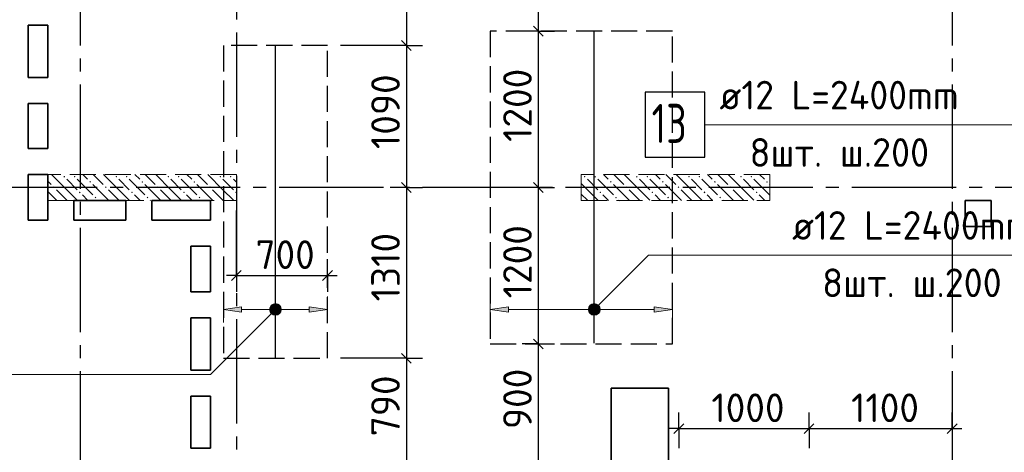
# Model space of a CAD drawing. Header units: millimetres. Extents: x 40580 to 1930067, y -240640 to 81020.
# Tile 222 of 256: x 722857 to 730423, y -213253 to -209934. Entities that reach past the tile are written whole.
import ezdxf

# ---------------------------------------------------------------- set-up
doc = ezdxf.new("R2010")
doc.units = ezdxf.units.MM
for name, pattern in [('______2', [270, 200, -70]), ('______5', [1100, 800, -100, 100, -100]), ('CENTER', [2, 1.25, -0.25, 0.25, -0.25])]:
    doc.linetypes.add(name, pattern=pattern)
for name, color, linetype, lineweight in [('Standard', 7, 'Continuous', 25), ('ДОП Верх по Х', 7, 'Continuous', 25), ('ЖБ Перекрытие верхний уровень', 7, 'Continuous', 35), ('ОСИ', 7, 'CENTER', 15), ('Позиционная метка номер позиции', 7, 'Continuous', 13), ('Примечания', 7, 'Continuous', 13)]:
    doc.layers.add(name, color=color, linetype=linetype, lineweight=lineweight)
doc.layers.add('ЖБ Пилон', color=7, linetype='______2', lineweight=13, true_color=0xa0a0a0)
doc.styles.add('ISOCPEUR', font='isocpeur.ttf')

msp = doc.modelspace()

# ---------------------------------------------------------------- hatches: boundary and pattern name
at = {"layer": 'ДОП Верх по Х', "linetype": 'Continuous', "lineweight": 13, "transparency": 33554687}
for points in [[(724562.3, -212176.7), (724422.3, -212156.7), (724562.3, -212136.7)], [(726612.3, -212176.7), (726472.3, -212156.7), (726612.3, -212136.7)]]:
    msp.add_hatch(color=7, dxfattribs=at).paths.add_polyline_path(points, flags=16)
for points in [[(724790.1, -212175.5), (724790.1, -212138), (724784.8, -212156.7)], [(724790.1, -212138), (724803.6, -212189), (724803.6, -212124.5)], [(724790.1, -212138), (724790.1, -212175.5), (724803.6, -212189)], [(724803.6, -212124.5), (724822.3, -212194.2), (724822.3, -212119.2)], [(724803.6, -212124.5), (724803.6, -212189), (724822.3, -212194.2)], [(724822.3, -212119.2), (724822.3, -212194.2), (724841.1, -212189)], [(724822.3, -212119.2), (724841.1, -212189), (724841.1, -212124.5)], [(724841.1, -212124.5), (724841.1, -212189), (724854.6, -212175.5)], [(724841.1, -212124.5), (724854.6, -212175.5), (724854.6, -212138)], [(724854.6, -212138), (724854.6, -212175.5), (724859.8, -212156.7)], [(725082.3, -212176.7), (725222.3, -212156.7), (725082.3, -212136.7)], [(727240.1, -212175.5), (727240.1, -212138), (727234.8, -212156.7)], [(727240.1, -212138), (727253.5, -212189), (727253.5, -212124.5)], [(727240.1, -212138), (727240.1, -212175.5), (727253.5, -212189)], [(727253.5, -212124.5), (727272.3, -212194.2), (727272.3, -212119.2)], [(727253.5, -212124.5), (727253.5, -212189), (727272.3, -212194.2)], [(727272.3, -212119.2), (727272.3, -212194.2), (727291, -212189)], [(727272.3, -212119.2), (727291, -212189), (727291, -212124.5)], [(727291, -212124.5), (727291, -212189), (727304.5, -212175.5)], [(727291, -212124.5), (727304.5, -212175.5), (727304.5, -212138)], [(727304.5, -212138), (727304.5, -212175.5), (727309.8, -212156.7)], [(727732.3, -212176.7), (727872.3, -212156.7), (727732.3, -212136.7)]]:
    msp.add_hatch(color=7, dxfattribs=at).paths.add_polyline_path(points)
at = {"layer": 'ЖБ Пилон', "linetype": 'Continuous', "lineweight": -3, "transparency": 33554687}
for points in [[(723192.8, -211138.2), (723199.3, -211131.7), (723205.8, -211138.2), (723199.3, -211144.7)], [(723272.8, -211138.2), (723279.3, -211131.7), (723285.8, -211138.2), (723279.3, -211144.7)], [(723592.8, -211138.2), (723599.3, -211131.7), (723605.8, -211138.2), (723599.3, -211144.7)], [(723672.8, -211138.2), (723679.3, -211131.7), (723685.8, -211138.2), (723679.3, -211144.7)], [(723992.8, -211138.2), (723999.3, -211131.7), (724005.8, -211138.2), (723999.3, -211144.7)], [(724072.8, -211138.2), (724079.3, -211131.7), (724085.8, -211138.2), (724079.3, -211144.7)], [(724392.8, -211138.2), (724399.3, -211131.7), (724405.8, -211138.2), (724399.3, -211144.7)], [(724472.8, -211138.2), (724479.3, -211131.7), (724485.8, -211138.2), (724479.3, -211144.7)], [(727192.8, -211138.2), (727199.3, -211131.7), (727205.8, -211138.2), (727199.3, -211144.7)], [(727272.8, -211138.2), (727279.3, -211131.7), (727285.8, -211138.2), (727279.3, -211144.7)], [(727592.8, -211138.2), (727599.3, -211131.7), (727605.8, -211138.2), (727599.3, -211144.7)], [(727672.8, -211138.2), (727679.3, -211131.7), (727685.8, -211138.2), (727679.3, -211144.7)], [(727992.8, -211138.2), (727999.3, -211131.7), (728005.8, -211138.2), (727999.3, -211144.7)], [(728072.8, -211138.2), (728079.3, -211131.7), (728085.8, -211138.2), (728079.3, -211144.7)], [(728392.8, -211138.2), (728399.3, -211131.7), (728405.8, -211138.2), (728399.3, -211144.7)], [(728472.8, -211138.2), (728479.3, -211131.7), (728485.8, -211138.2), (728479.3, -211144.7)], [(723112.8, -211218.2), (723119.3, -211211.7), (723125.8, -211218.2), (723119.3, -211224.7)], [(723392.8, -211178.2), (723399.3, -211171.7), (723405.8, -211178.2), (723399.3, -211184.7)], [(723512.8, -211218.2), (723519.3, -211211.7), (723525.8, -211218.2), (723519.3, -211224.7)], [(723792.8, -211178.2), (723799.3, -211171.7), (723805.8, -211178.2), (723799.3, -211184.7)], [(723912.8, -211218.2), (723919.3, -211211.7), (723925.8, -211218.2), (723919.3, -211224.7)], [(724192.8, -211178.2), (724199.3, -211171.7), (724205.8, -211178.2), (724199.3, -211184.7)], [(724312.8, -211218.2), (724319.3, -211211.7), (724325.8, -211218.2), (724319.3, -211224.7)], [(727392.8, -211178.2), (727399.3, -211171.7), (727405.8, -211178.2), (727399.3, -211184.7)], [(727512.8, -211218.2), (727519.3, -211211.7), (727525.8, -211218.2), (727519.3, -211224.7)], [(727792.8, -211178.2), (727799.3, -211171.7), (727805.8, -211178.2), (727799.3, -211184.7)], [(727912.8, -211218.2), (727919.3, -211211.7), (727925.8, -211218.2), (727919.3, -211224.7)], [(728192.8, -211178.2), (728199.3, -211171.7), (728205.8, -211178.2), (728199.3, -211184.7)], [(728312.8, -211218.2), (728319.3, -211211.7), (728325.8, -211218.2), (728319.3, -211224.7)], [(728592.8, -211178.2), (728599.3, -211171.7), (728605.8, -211178.2), (728599.3, -211184.7)], [(723312.8, -211258.2), (723319.3, -211251.7), (723325.8, -211258.2), (723319.3, -211264.7)], [(723432.8, -211298.2), (723439.3, -211291.7), (723445.8, -211298.2), (723439.3, -211304.7)], [(723712.8, -211258.2), (723719.3, -211251.7), (723725.8, -211258.2), (723719.3, -211264.7)], [(723832.8, -211298.2), (723839.3, -211291.7), (723845.8, -211298.2), (723839.3, -211304.7)], [(724112.8, -211258.2), (724119.3, -211251.7), (724125.8, -211258.2), (724119.3, -211264.7)], [(724232.8, -211298.2), (724239.3, -211291.7), (724245.8, -211298.2), (724239.3, -211304.7)], [(724512.8, -211258.2), (724519.3, -211251.7), (724522.3, -211254.7), (724522.3, -211261.6), (724519.3, -211264.7)], [(727312.8, -211258.2), (727319.3, -211251.7), (727325.8, -211258.2), (727319.3, -211264.7)], [(727432.8, -211298.2), (727439.3, -211291.7), (727445.8, -211298.2), (727439.3, -211304.7)], [(727712.8, -211258.2), (727719.3, -211251.7), (727725.8, -211258.2), (727719.3, -211264.7)], [(727832.8, -211298.2), (727839.3, -211291.7), (727845.8, -211298.2), (727839.3, -211304.7)], [(728112.8, -211258.2), (728119.3, -211251.7), (728125.8, -211258.2), (728119.3, -211264.7)], [(728232.8, -211298.2), (728239.3, -211291.7), (728245.8, -211298.2), (728239.3, -211304.7)], [(728512.8, -211258.2), (728519.3, -211251.7), (728525.8, -211258.2), (728519.3, -211264.7)]]:
    msp.add_hatch(color=7, dxfattribs=at).paths.add_polyline_path(points, flags=16)
at = {"layer": 'Позиционная метка номер позиции', "linetype": 'Continuous', "lineweight": 13, "transparency": 33554687}
for points in [[(724854.1, -212188.5), (724790.5, -212124.9), (724779, -212145.3)], [(724865.6, -212168.2), (724810.8, -212113.5), (724790.5, -212124.9)], [(724865.6, -212168.2), (724790.5, -212124.9), (724854.1, -212188.5)], [(724865.6, -212145.3), (724833.8, -212113.5), (724810.8, -212113.5)], [(724865.6, -212145.3), (724810.8, -212113.5), (724865.6, -212168.2)], [(724833.8, -212113.5), (724865.6, -212145.3), (724854.1, -212124.9)], [(727229, -212145.3), (727304.1, -212188.5), (727240.5, -212124.9)], [(727240.5, -212124.9), (727315.6, -212168.2), (727260.8, -212113.5)], [(727240.5, -212124.9), (727304.1, -212188.5), (727315.6, -212168.2)], [(727260.8, -212113.5), (727315.6, -212168.2), (727315.6, -212145.3)], [(727260.8, -212113.5), (727315.6, -212145.3), (727283.8, -212113.5)], [(727283.8, -212113.5), (727315.6, -212145.3), (727304.1, -212124.9)], [(724854.1, -212188.5), (724779, -212145.3), (724833.8, -212200)], [(724833.8, -212200), (724779, -212145.3), (724779, -212168.2)], [(724833.8, -212200), (724779, -212168.2), (724810.8, -212200)], [(724810.8, -212200), (724779, -212168.2), (724790.5, -212188.5)], [(727229, -212168.2), (727283.8, -212200), (727229, -212145.3)], [(727229, -212145.3), (727283.8, -212200), (727304.1, -212188.5)], [(727260.8, -212200), (727229, -212168.2), (727240.5, -212188.5)], [(727229, -212168.2), (727260.8, -212200), (727283.8, -212200)]]:
    msp.add_hatch(color=7, dxfattribs=at).paths.add_polyline_path(points)

# ---------------------------------------------------------------- linework, layer by layer
at = {"layer": 'Standard', "color": 7, "linetype": 'Continuous', "lineweight": -3, "transparency": 33554687}
for p, q in [((725828.3, -209011.3), (725828.3, -210131.3)), ((726842.1, -209121.3), (726842.1, -210021.3)), ((726842.1, -210021.3), (726842.1, -211221.3)), ((725828.3, -210131.3), (725828.3, -211221.3)), ((725828.3, -211221.3), (725828.3, -212531.3)), ((726842.1, -211221.3), (726842.1, -212421.3)), ((724522.3, -211896.4), (724447.3, -211896.4)), ((724522.3, -211896.4), (725222.3, -211896.4)), ((725222.3, -211896.4), (725297.3, -211896.4)), ((726842.1, -212421.3), (726842.1, -213321.3)), ((725828.3, -212531.3), (725828.3, -213321.3)), ((727922.3, -213071.3), (727847.3, -213071.3)), ((727922.3, -213071.3), (728922.3, -213071.3)), ((728922.3, -213071.3), (730022.3, -213071.3)), ((730022.3, -213071.3), (730097.3, -213071.3))]:
    msp.add_line(p, q, dxfattribs=at)
at = {"layer": 'Standard', "color": 251, "linetype": 'Continuous', "lineweight": -3, "true_color": 0x656565, "transparency": 33554687}
for p, q in [((726842.1, -210021.3), (726717.2, -210021.3)), ((726842.1, -210021.3), (726826.6, -210021.3)), ((726842.1, -210021.3), (726967.1, -210021.3)), ((725828.3, -210131.3), (725703.3, -210131.3)), ((725828.3, -210131.3), (725953.3, -210131.3)), ((725828.3, -211221.3), (725703.3, -211221.3)), ((725828.3, -211221.3), (725953.3, -211221.3)), ((726842.1, -211221.3), (726717.2, -211221.3)), ((726842.1, -211221.3), (726967.1, -211221.3)), ((726842.1, -211221.3), (726842.1, -211221.3)), ((724522.3, -211896.4), (724522.3, -211396.3)), ((724522.3, -211896.4), (724522.3, -211771.4)), ((725222.3, -211896.4), (725222.3, -211771.4)), ((724522.3, -211896.4), (724522.3, -212021.4)), ((725222.3, -211896.4), (725222.3, -212021.4)), ((725222.3, -211896.4), (725222.3, -211896.4)), ((726842.1, -212421.3), (726717.2, -212421.3)), ((726842.1, -212421.3), (726967.1, -212421.3)), ((726842.1, -212421.3), (726842.1, -212421.3)), ((725828.3, -212531.3), (725703.3, -212531.3)), ((725828.3, -212531.3), (725953.3, -212531.3)), ((727922.3, -213071.3), (727922.3, -212946.3)), ((728922.3, -213071.3), (728922.3, -212946.3)), ((730022.3, -213071.3), (730022.3, -212946.3)), ((727922.3, -213071.3), (727922.3, -213196.3)), ((727922.3, -213071.3), (727922.3, -213221.3)), ((728922.3, -213071.3), (728922.3, -213196.3)), ((728922.3, -213071.3), (728922.3, -213221.3)), ((730022.3, -213071.3), (730022.3, -213196.3)), ((730022.3, -213071.3), (730022.3, -213071.3))]:
    msp.add_line(p, q, dxfattribs=at)
at = {"layer": 'Standard', "color": 7, "linetype": 'Continuous', "lineweight": 25, "transparency": 33554687}
for p, q in [((726804.6, -209983.8), (726879.6, -210058.8)), ((725790.8, -210093.8), (725865.8, -210168.8)), ((725790.8, -211183.8), (725865.8, -211258.8)), ((726804.6, -211183.8), (726879.6, -211258.8)), ((724484.8, -211933.9), (724559.8, -211858.9)), ((725184.8, -211933.9), (725259.8, -211858.9)), ((726804.6, -212383.8), (726879.6, -212458.8)), ((725790.8, -212493.8), (725865.8, -212568.8)), ((727884.8, -213108.8), (727959.8, -213033.8)), ((728884.8, -213108.8), (728959.8, -213033.8)), ((729984.8, -213108.8), (730059.8, -213033.8))]:
    msp.add_line(p, q, dxfattribs=at)
at = {"layer": 'Standard', "color": 251, "linetype": 'Continuous', "lineweight": -3, "true_color": 0x656565, "transparency": 33554687}
for points in [[(725828.3, -210131.3), (725811.3, -210131.3), (725811.3, -210131.3), (725811.3, -210131.3), (725811.3, -210131.3), (725811.3, -210131.3), (725811.3, -210131.3), (725811.3, -210131.3), (725811.3, -210131.3), (725811.3, -210131.3), (725811.3, -210131.3), (725811.3, -210131.3), (725811.3, -210131.3), (725811.3, -210131.3), (725811.3, -210131.3), (725322.3, -210131.3)], [(725828.3, -211221.3), (725811.3, -211221.3), (725811.3, -211221.3), (725811.3, -211221.3), (725811.3, -211221.3), (725811.3, -211221.3), (725811.3, -211221.3), (725811.3, -211221.3), (725811.3, -211221.3), (725811.3, -211221.3), (725811.3, -211221.3), (725811.3, -211221.3), (725811.3, -211221.3), (725779.9, -211221.3)], [(725828.3, -212531.3), (725811.3, -212531.3), (725811.3, -212531.3), (725811.3, -212531.3), (725811.3, -212531.3), (725811.3, -212531.3), (725811.3, -212531.3), (725811.3, -212531.3), (725811.3, -212531.3), (725811.3, -212531.3), (725811.3, -212531.3), (725322.3, -212531.3)]]:
    msp.add_lwpolyline(points, dxfattribs=at)
at = {"layer": 'ДОП Верх по Х', "color": 7, "linetype": 'Continuous', "lineweight": -3, "transparency": 33554687}
for p, q in [((727272.3, -212415.3), (727272.3, -210027.3)), ((724822.3, -212525.3), (724822.3, -210137.3))]:
    msp.add_line(p, q, dxfattribs=at)
at = {"layer": 'ДОП Верх по Х', "color": 7, "linetype": 'Continuous', "lineweight": 13, "transparency": 33554687}
for p, q in [((728214.3, -210739.5), (730322.3, -210739.5)), ((728772.3, -211739.5), (730880.3, -211739.5))]:
    msp.add_line(p, q, dxfattribs=at)
at = {"layer": 'ДОП Верх по Х', "color": 251, "linetype": 'Continuous', "lineweight": 13, "true_color": 0x494949, "transparency": 33554687}
for p, q in [((724422.3, -212156.7), (724422.3, -212056.7)), ((725222.3, -212156.7), (725222.3, -212056.7)), ((726472.3, -212156.7), (726472.3, -212056.7)), ((727872.3, -212156.7), (727872.3, -212056.7)), ((724422.3, -212156.7), (724562.3, -212136.7)), ((724562.3, -212136.7), (724562.3, -212176.7)), ((724822.3, -212119.2), (724822.3, -212119.2)), ((725222.3, -212156.7), (725082.3, -212136.7)), ((725082.3, -212136.7), (725082.3, -212176.7)), ((726472.3, -212156.7), (726612.3, -212136.7)), ((726612.3, -212136.7), (726612.3, -212176.7)), ((727272.3, -212119.2), (727272.3, -212119.2)), ((727872.3, -212156.7), (727732.3, -212136.7)), ((727732.3, -212136.7), (727732.3, -212176.7)), ((724562.3, -212176.7), (724422.3, -212156.7)), ((724422.3, -212156.7), (724422.3, -212256.7)), ((724422.3, -212156.7), (724422.3, -212156.7)), ((724562.3, -212156.7), (724792.3, -212156.7)), ((724822.3, -212194.2), (724822.3, -212194.2)), ((724852.3, -212156.7), (725082.3, -212156.7)), ((725082.3, -212176.7), (725222.3, -212156.7)), ((725222.3, -212156.7), (725222.3, -212256.7)), ((725222.3, -212156.7), (725222.3, -212156.7)), ((726612.3, -212176.7), (726472.3, -212156.7)), ((726472.3, -212156.7), (726472.3, -212256.7)), ((726472.3, -212156.7), (726472.3, -212156.7)), ((726612.3, -212156.7), (727242.3, -212156.7)), ((727272.3, -212194.2), (727272.3, -212194.2)), ((727302.3, -212156.7), (727732.3, -212156.7)), ((727732.3, -212176.7), (727872.3, -212156.7)), ((727872.3, -212156.7), (727872.3, -212256.7)), ((727872.3, -212156.7), (727872.3, -212156.7))]:
    msp.add_line(p, q, dxfattribs=at)
at = {"layer": 'ДОП Верх по Х', "color": 7, "linetype": 'Continuous', "lineweight": 25, "transparency": 33554687}
msp.add_lwpolyline([(727662.3, -210989.5), (728122.3, -210989.5), (728122.3, -210489.5), (727662.3, -210489.5), (727662.3, -210989.5)], dxfattribs=at)
at = {"layer": 'ДОП Верх по Х', "color": 251, "linetype": 'Continuous', "lineweight": 13, "true_color": 0x494949, "transparency": 33554687}
for centre in [(724822.3, -212156.7), (727272.3, -212156.7)]:
    msp.add_circle(centre, 37.5, dxfattribs=at)
at = {"layer": 'ЖБ Перекрытие верхний уровень', "transparency": 33554687}
for p, q in [((722922.3, -209976.3), (723072.3, -209976.3)), ((722922.3, -210376.3), (722922.3, -209976.3)), ((723072.3, -209976.3), (723072.3, -210376.3)), ((723072.3, -210376.3), (722922.3, -210376.3)), ((722922.3, -210921.3), (722922.3, -210576.3)), ((722922.3, -210576.3), (723072.3, -210576.3)), ((723072.3, -210576.3), (723072.3, -210921.3)), ((723072.3, -210921.3), (722922.3, -210921.3)), ((722922.3, -211471.3), (722922.3, -211121.3)), ((722922.3, -211121.3), (723072.3, -211121.3)), ((723072.3, -211121.3), (723072.3, -211471.3)), ((723272.3, -211471.3), (723272.3, -211321.3)), ((723272.3, -211321.3), (723672.3, -211321.3)), ((723672.3, -211321.3), (723672.3, -211471.3)), ((723872.3, -211471.3), (723872.3, -211321.3)), ((723872.3, -211321.3), (724322.3, -211321.3)), ((724322.3, -211321.3), (724322.3, -211471.3)), ((730322.3, -211321.3), (730122.3, -211321.3)), ((730122.3, -211321.3), (730122.3, -211521.3)), ((730322.3, -211521.3), (730322.3, -211321.3)), ((723072.3, -211471.3), (722922.3, -211471.3)), ((723672.3, -211471.3), (723272.3, -211471.3)), ((724322.3, -211471.3), (723872.3, -211471.3)), ((730122.3, -211521.3), (730322.3, -211521.3)), ((724172.3, -211671.3), (724322.3, -211671.3)), ((724172.3, -212021.3), (724172.3, -211671.3)), ((724322.3, -211671.3), (724322.3, -212021.3)), ((724322.3, -212021.3), (724172.3, -212021.3)), ((724172.3, -212621.3), (724172.3, -212221.3)), ((724172.3, -212221.3), (724322.3, -212221.3)), ((724322.3, -212221.3), (724322.3, -212621.3)), ((724322.3, -212621.3), (724172.3, -212621.3)), ((724172.3, -212821.3), (724322.3, -212821.3)), ((724172.3, -213221.3), (724172.3, -212821.3)), ((724322.3, -212821.3), (724322.3, -213221.3)), ((727842.3, -212761.3), (727402.3, -212761.3)), ((727402.3, -212761.3), (727402.3, -214021.3)), ((727842.3, -214021.3), (727842.3, -212761.3)), ((724322.3, -213221.3), (724172.3, -213221.3))]:
    msp.add_line(p, q, dxfattribs=at)
at = {"layer": 'ЖБ Пилон', "color": 253, "linetype": '______2', "lineweight": 13, "true_color": 0xa0a0a0, "transparency": 33554687}
for p, q in [((724522.3, -211121.3), (723072.3, -211121.3)), ((723072.3, -211121.3), (723072.3, -211321.3)), ((724522.3, -211321.3), (724522.3, -211121.3)), ((728622.3, -211121.3), (727172.3, -211121.3)), ((727172.3, -211121.3), (727172.3, -211321.3)), ((728622.3, -211321.3), (728622.3, -211121.3)), ((723072.3, -211321.3), (724522.3, -211321.3)), ((727172.3, -211321.3), (728622.3, -211321.3))]:
    msp.add_line(p, q, dxfattribs=at)
at = {"layer": 'ЖБ Пилон', "color": 9, "linetype": 'Continuous', "lineweight": -3, "true_color": 0xc7c7c7, "transparency": 33554687}
for p, q in [((723219.3, -211238.2), (723102.4, -211121.3)), ((723342.4, -211121.3), (723379.3, -211158.2)), ((723422.4, -211121.3), (723499.3, -211198.2)), ((723619.3, -211238.2), (723502.4, -211121.3)), ((723742.4, -211121.3), (723779.3, -211158.2)), ((723822.4, -211121.3), (723899.3, -211198.2)), ((724019.3, -211238.2), (723902.4, -211121.3)), ((724142.4, -211121.3), (724179.3, -211158.2)), ((724222.4, -211121.3), (724299.3, -211198.2)), ((724419.3, -211238.2), (724302.4, -211121.3)), ((727342.4, -211121.3), (727379.3, -211158.2)), ((727422.4, -211121.3), (727499.3, -211198.2)), ((727619.3, -211238.2), (727502.4, -211121.3)), ((727742.4, -211121.3), (727779.3, -211158.2)), ((727822.4, -211121.3), (727899.3, -211198.2)), ((728019.3, -211238.2), (727902.4, -211121.3)), ((728142.4, -211121.3), (728179.3, -211158.2)), ((728222.4, -211121.3), (728299.3, -211198.2)), ((728419.3, -211238.2), (728302.4, -211121.3)), ((728542.4, -211121.3), (728579.3, -211158.2)), ((723072.3, -211171.2), (723099.3, -211198.2)), ((723219.3, -211158.2), (723299.3, -211238.2)), ((723299.3, -211158.2), (723419.3, -211278.2)), ((723539.3, -211318.2), (723419.3, -211198.2)), ((723619.3, -211158.2), (723699.3, -211238.2)), ((723699.3, -211158.2), (723819.3, -211278.2)), ((723939.3, -211318.2), (723819.3, -211198.2)), ((724019.3, -211158.2), (724099.3, -211238.2)), ((724099.3, -211158.2), (724219.3, -211278.2)), ((724339.3, -211318.2), (724219.3, -211198.2)), ((724419.3, -211158.2), (724499.3, -211238.2)), ((724499.3, -211158.2), (724522.3, -211181.2)), ((727219.3, -211238.2), (727172.3, -211191.2)), ((727219.3, -211158.2), (727299.3, -211238.2)), ((727299.3, -211158.2), (727419.3, -211278.2)), ((727539.3, -211318.2), (727419.3, -211198.2)), ((727619.3, -211158.2), (727699.3, -211238.2)), ((727699.3, -211158.2), (727819.3, -211278.2)), ((727939.3, -211318.2), (727819.3, -211198.2)), ((728019.3, -211158.2), (728099.3, -211238.2)), ((728099.3, -211158.2), (728219.3, -211278.2)), ((728339.3, -211318.2), (728219.3, -211198.2)), ((728419.3, -211158.2), (728499.3, -211238.2)), ((728499.3, -211158.2), (728619.3, -211278.2)), ((728622.3, -211201.2), (728619.3, -211198.2)), ((723139.3, -211318.2), (723072.3, -211251.2)), ((723139.3, -211238.2), (723219.3, -211318.2)), ((723219.3, -211238.2), (723299.3, -211318.2)), ((723379.3, -211318.2), (723339.3, -211278.2)), ((723539.3, -211238.2), (723619.3, -211318.2)), ((723619.3, -211238.2), (723699.3, -211318.2)), ((723779.3, -211318.2), (723739.3, -211278.2)), ((723939.3, -211238.2), (724019.3, -211318.2)), ((724019.3, -211238.2), (724099.3, -211318.2)), ((724179.3, -211318.2), (724139.3, -211278.2)), ((724339.3, -211238.2), (724419.3, -211318.2)), ((724419.3, -211238.2), (724499.3, -211318.2)), ((727172.3, -211271.2), (727219.3, -211318.2)), ((727219.3, -211238.2), (727299.3, -211318.2)), ((727379.3, -211318.2), (727339.3, -211278.2)), ((727539.3, -211238.2), (727619.3, -211318.2)), ((727619.3, -211238.2), (727699.3, -211318.2)), ((727779.3, -211318.2), (727739.3, -211278.2)), ((727939.3, -211238.2), (728019.3, -211318.2)), ((728019.3, -211238.2), (728099.3, -211318.2)), ((728179.3, -211318.2), (728139.3, -211278.2)), ((728339.3, -211238.2), (728419.3, -211318.2)), ((728419.3, -211238.2), (728499.3, -211318.2)), ((728579.3, -211318.2), (728539.3, -211278.2)), ((723139.3, -211318.2), (723142.4, -211321.3)), ((723219.3, -211318.2), (723222.4, -211321.3)), ((723382.4, -211321.3), (723379.3, -211318.2)), ((723459.3, -211318.2), (723462.4, -211321.3)), ((723539.3, -211318.2), (723542.4, -211321.3)), ((723619.3, -211318.2), (723622.4, -211321.3)), ((723782.4, -211321.3), (723779.3, -211318.2)), ((723859.3, -211318.2), (723862.4, -211321.3)), ((723939.3, -211318.2), (723942.4, -211321.3)), ((724019.3, -211318.2), (724022.4, -211321.3)), ((724182.4, -211321.3), (724179.3, -211318.2)), ((724259.3, -211318.2), (724262.4, -211321.3)), ((724339.3, -211318.2), (724342.4, -211321.3)), ((724419.3, -211318.2), (724422.4, -211321.3)), ((727219.3, -211318.2), (727222.4, -211321.3)), ((727382.4, -211321.3), (727379.3, -211318.2)), ((727459.3, -211318.2), (727462.4, -211321.3)), ((727539.3, -211318.2), (727542.4, -211321.3)), ((727619.3, -211318.2), (727622.4, -211321.3)), ((727782.4, -211321.3), (727779.3, -211318.2)), ((727859.3, -211318.2), (727862.4, -211321.3)), ((727939.3, -211318.2), (727942.4, -211321.3)), ((728019.3, -211318.2), (728022.4, -211321.3)), ((728182.4, -211321.3), (728179.3, -211318.2)), ((728259.3, -211318.2), (728262.4, -211321.3)), ((728339.3, -211318.2), (728342.4, -211321.3)), ((728419.3, -211318.2), (728422.4, -211321.3)), ((728582.4, -211321.3), (728579.3, -211318.2))]:
    msp.add_line(p, q, dxfattribs=at)
at = {"layer": 'ОСИ', "color": 8, "linetype": '______5', "lineweight": -3, "transparency": 33554687}
for p, q in [((724522.3, -182531.3), (724522.3, -233251.3)), ((723322.3, -182931.3), (723322.3, -233251.3)), ((730022.3, -182931.3), (730022.3, -233251.3)), ((737752.3, -211221.3), (718998.3, -211221.3))]:
    msp.add_line(p, q, dxfattribs=at)
at = {"layer": 'Позиционная метка номер позиции', "color": 7, "linetype": 'Continuous', "lineweight": 13, "transparency": 33554687}
for p, q in [((724790.5, -212124.9), (724790.5, -212124.9)), ((724854.1, -212124.9), (724854.1, -212124.9)), ((727240.5, -212124.9), (727240.5, -212124.9)), ((727304.1, -212124.9), (727304.1, -212124.9)), ((724790.5, -212188.5), (724790.5, -212188.5)), ((724854.1, -212188.5), (724854.1, -212188.5)), ((727240.5, -212188.5), (727240.5, -212188.5)), ((727304.1, -212188.5), (727304.1, -212188.5))]:
    msp.add_line(p, q, dxfattribs=at)
for points in [[(731822.3, -210322.3), (731405.1, -210739.5), (728122.3, -210739.5)], [(727272.3, -212156.7), (727689.5, -211739.5), (730972.3, -211739.5)], [(724822.3, -212156.7), (724322.3, -212656.7), (720392.3, -212656.7)]]:
    msp.add_lwpolyline(points, dxfattribs=at)
for centre in [(724822.3, -212156.7), (727272.3, -212156.7)]:
    msp.add_circle(centre, 45, dxfattribs=at)
at = {"layer": 'Примечания', "color": 7, "linetype": '______2', "lineweight": -3, "transparency": 33554687}
for p, q in [((727872.3, -210021.3), (726472.3, -210021.3)), ((726472.3, -210021.3), (726472.3, -212421.3)), ((727872.3, -212421.3), (727872.3, -210021.3)), ((725222.3, -210131.3), (724422.3, -210131.3)), ((724422.3, -210131.3), (724422.3, -212531.3)), ((725222.3, -212531.3), (725222.3, -210131.3)), ((726472.3, -212421.3), (727872.3, -212421.3)), ((724422.3, -212531.3), (725222.3, -212531.3))]:
    msp.add_line(p, q, dxfattribs=at)

# ---------------------------------------------------------------- texts
at = {"layer": 'Standard', "color": 7, "linetype": 'Continuous', "lineweight": 25, "transparency": 33554687, "char_height": 220, "attachment_point": 7, "rotation": 90, "style": 'ISOCPEUR'}
for s, insert, width in [('1200', (726792.1, -210871.5), 625.741), ('1090', (725778.3, -210926.5), 625.735), ('1310', (725778.3, -212095.2), 563.284), ('1200', (726792.1, -212071.5), 625.741), ('900', (726792.2, -213074.6), 531.979), ('790', (725778.3, -213129.6), 531.967)]:
    msp.add_mtext(s, dxfattribs=dict(at, insert=insert, width=width))
at = {"layer": 'Standard', "color": 7, "linetype": 'Continuous', "lineweight": 25, "transparency": 33554687, "char_height": 220, "attachment_point": 7, "style": 'ISOCPEUR'}
for s, insert, width in [('700', (724669, -211846.4), 531.973), ('1000', (728172.1, -213021.2), 625.741), ('1100', (729245.5, -213021.2), 578.854)]:
    msp.add_mtext(s, dxfattribs=dict(at, insert=insert, width=width))
at = {"layer": 'ДОП Верх по Х', "color": 7, "linetype": 'Continuous', "lineweight": 13, "transparency": 33554687, "attachment_point": 7, "style": 'ISOCPEUR'}
for s, insert, char_height, width in [('\\W0.96;ø12 L=2400mm ', (728234.3, -210622.2), 220, 2173.894), ('\\W0.75;13', (727712.3, -210879.5), 300, 472.641), ('\\W0.97;8шт. ш.200 ', (728465.3, -211062.2), 220, 1713.19), ('\\W0.96;ø12 L=2400mm ', (728792.3, -211622.2), 220, 2173.894), ('\\W0.97;8шт. ш.200 ', (729023.3, -212062.2), 220, 1713.203)]:
    msp.add_mtext(s, dxfattribs=dict(at, insert=insert, char_height=char_height, width=width))

doc.saveas('drawing.dxf')
